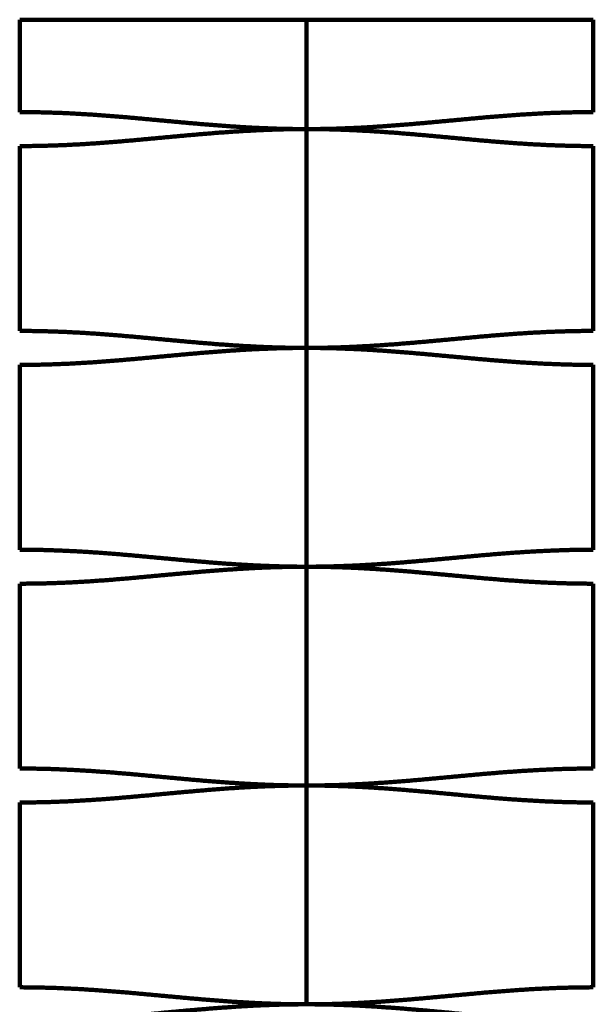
# Model space of a CAD drawing. Header units: millimetres. Extents: x -210 to 287, y 263 to 1970.
# Tile 2 of 2: x -210 to 287, y 1117 to 1970. Entities that reach past the tile are written whole.
import ezdxf

# ---------------------------------------------------------------- set-up
doc = ezdxf.new("R2010")
doc.units = ezdxf.units.MM
doc.layers.add('IV_BEND', color=7, linetype='Continuous', lineweight=100)
doc.layers.add('IV_OUTER_PROFILE', color=7, linetype='Continuous', lineweight=100)

msp = doc.modelspace()

# ---------------------------------------------------------------- linework, layer by layer
at = {"layer": 'IV_BEND'}
for p, q in [((38.74, 1875.63), (38.74, 1970.47)), ((38.74, 1685.93), (38.74, 1875.62)), ((38.74, 1496.23), (38.74, 1685.92)), ((38.74, 1306.53), (38.74, 1496.22)), ((38.74, 1116.84), (38.74, 1306.53))]:
    msp.add_line(p, q, dxfattribs=at)
at = {"layer": 'IV_OUTER_PROFILE'}
for p, q in [((287.35, 1970.47), (-209.87, 1970.47)), ((-209.87, 1890.35), (-209.87, 1970.47)), ((287.35, 1890.35), (287.35, 1970.47)), ((-209.87, 1700.65), (-209.87, 1860.9)), ((287.35, 1700.65), (287.35, 1860.9)), ((-209.87, 1510.95), (-209.87, 1671.2)), ((287.35, 1510.95), (287.35, 1671.2)), ((-209.87, 1321.25), (-209.87, 1481.5)), ((287.35, 1321.25), (287.35, 1481.5)), ((-209.87, 1131.56), (-209.87, 1291.81)), ((287.35, 1131.56), (287.35, 1291.81))]:
    msp.add_line(p, q, dxfattribs=at)
at = {"layer": 'IV_OUTER_PROFILE', "color": 7}
for points in [[(-209.87, 1890.35), (-208.2, 1890.34), (-204.85, 1890.34), (-199.83, 1890.29), (-194.8, 1890.22), (-189.78, 1890.12), (-184.76, 1889.98), (-179.74, 1889.82), (-174.71, 1889.64), (-169.69, 1889.42), (-164.67, 1889.18), (-159.65, 1888.92), (-154.62, 1888.63), (-149.6, 1888.31), (-144.58, 1887.98), (-139.56, 1887.63), (-134.53, 1887.26), (-129.51, 1886.87), (-124.49, 1886.46), (-119.47, 1886.04), (-114.45, 1885.61), (-109.42, 1885.17), (-104.4, 1884.72), (-99.38, 1884.26), (-94.36, 1883.8), (-89.33, 1883.33), (-84.31, 1882.87), (-79.29, 1882.4), (-74.27, 1881.94), (-69.24, 1881.47), (-64.22, 1881.02), (-59.2, 1880.57), (-54.18, 1880.14), (-49.15, 1879.71), (-44.13, 1879.3), (-39.11, 1878.9), (-34.09, 1878.52), (-29.07, 1878.16), (-24.04, 1877.82), (-19.02, 1877.49), (-14, 1877.19), (-8.98, 1876.92), (-3.95, 1876.66), (1.07, 1876.44), (6.09, 1876.24), (11.11, 1876.06), (16.14, 1875.92), (21.16, 1875.8), (26.18, 1875.71), (31.2, 1875.65), (36.23, 1875.62), (41.25, 1875.62), (46.27, 1875.65), (51.29, 1875.71), (56.32, 1875.8), (61.34, 1875.92), (66.36, 1876.06), (71.38, 1876.24), (76.41, 1876.44), (81.43, 1876.66), (86.45, 1876.92), (91.47, 1877.19), (96.5, 1877.49), (101.52, 1877.82), (106.54, 1878.16), (111.56, 1878.52), (116.59, 1878.9), (121.61, 1879.3), (126.63, 1879.71), (131.65, 1880.14), (136.68, 1880.57), (141.7, 1881.02), (146.72, 1881.47), (151.74, 1881.94), (156.77, 1882.4), (161.79, 1882.87), (166.81, 1883.33), (171.83, 1883.8), (176.85, 1884.26), (181.88, 1884.72), (186.9, 1885.17), (191.92, 1885.61), (196.94, 1886.04), (201.97, 1886.46), (206.99, 1886.87), (212.01, 1887.26), (217.03, 1887.63), (222.06, 1887.98), (227.08, 1888.31), (232.1, 1888.63), (237.12, 1888.92), (242.15, 1889.18), (247.17, 1889.42), (252.19, 1889.64), (257.21, 1889.82), (262.24, 1889.98), (267.26, 1890.12), (272.28, 1890.22), (277.3, 1890.29), (282.33, 1890.34), (285.67, 1890.34), (287.35, 1890.35)], [(-209.87, 1860.9), (-208.2, 1860.9), (-204.85, 1860.91), (-199.83, 1860.95), (-194.8, 1861.03), (-189.78, 1861.13), (-184.76, 1861.26), (-179.74, 1861.42), (-174.71, 1861.61), (-169.69, 1861.83), (-164.67, 1862.07), (-159.65, 1862.33), (-154.62, 1862.62), (-149.6, 1862.93), (-144.58, 1863.26), (-139.56, 1863.62), (-134.53, 1863.99), (-129.51, 1864.38), (-124.49, 1864.78), (-119.47, 1865.2), (-114.45, 1865.63), (-109.42, 1866.08), (-104.4, 1866.53), (-99.38, 1866.98), (-94.36, 1867.45), (-89.33, 1867.91), (-84.31, 1868.38), (-79.29, 1868.85), (-74.27, 1869.31), (-69.24, 1869.77), (-64.22, 1870.23), (-59.2, 1870.67), (-54.18, 1871.11), (-49.15, 1871.53), (-44.13, 1871.95), (-39.11, 1872.34), (-34.09, 1872.72), (-29.07, 1873.09), (-24.04, 1873.43), (-19.02, 1873.75), (-14, 1874.05), (-8.98, 1874.33), (-3.95, 1874.58), (1.07, 1874.81), (6.09, 1875.01), (11.11, 1875.18), (16.14, 1875.33), (21.16, 1875.45), (26.18, 1875.54), (31.2, 1875.59), (36.23, 1875.62), (41.25, 1875.62), (46.27, 1875.59), (51.29, 1875.54), (56.32, 1875.45), (61.34, 1875.33), (66.36, 1875.18), (71.38, 1875.01), (76.41, 1874.81), (81.43, 1874.58), (86.45, 1874.33), (91.47, 1874.05), (96.5, 1873.75), (101.52, 1873.43), (106.54, 1873.09), (111.56, 1872.72), (116.59, 1872.34), (121.61, 1871.95), (126.63, 1871.53), (131.65, 1871.11), (136.68, 1870.67), (141.7, 1870.23), (146.72, 1869.77), (151.74, 1869.31), (156.77, 1868.85), (161.79, 1868.38), (166.81, 1867.91), (171.83, 1867.45), (176.85, 1866.98), (181.88, 1866.53), (186.9, 1866.08), (191.92, 1865.63), (196.94, 1865.2), (201.97, 1864.78), (206.99, 1864.38), (212.01, 1863.99), (217.03, 1863.62), (222.06, 1863.26), (227.08, 1862.93), (232.1, 1862.62), (237.12, 1862.33), (242.15, 1862.07), (247.17, 1861.83), (252.19, 1861.61), (257.21, 1861.42), (262.24, 1861.26), (267.26, 1861.13), (272.28, 1861.03), (277.3, 1860.95), (282.33, 1860.91), (285.67, 1860.9), (287.35, 1860.9)], [(-209.87, 1700.65), (-208.2, 1700.64), (-204.85, 1700.64), (-199.83, 1700.59), (-194.8, 1700.52), (-189.78, 1700.41), (-184.76, 1700.28), (-179.74, 1700.12), (-174.71, 1699.93), (-169.69, 1699.72), (-164.67, 1699.48), (-159.65, 1699.21), (-154.62, 1698.93), (-149.6, 1698.61), (-144.58, 1698.28), (-139.56, 1697.93), (-134.53, 1697.55), (-129.51, 1697.17), (-124.49, 1696.76), (-119.47, 1696.34), (-114.45, 1695.91), (-109.42, 1695.47), (-104.4, 1695.02), (-99.38, 1694.56), (-94.36, 1694.1), (-89.33, 1693.63), (-84.31, 1693.16), (-79.29, 1692.7), (-74.27, 1692.23), (-69.24, 1691.77), (-64.22, 1691.32), (-59.2, 1690.87), (-54.18, 1690.44), (-49.15, 1690.01), (-44.13, 1689.6), (-39.11, 1689.2), (-34.09, 1688.82), (-29.07, 1688.46), (-24.04, 1688.12), (-19.02, 1687.79), (-14, 1687.49), (-8.98, 1687.22), (-3.95, 1686.96), (1.07, 1686.74), (6.09, 1686.53), (11.11, 1686.36), (16.14, 1686.22), (21.16, 1686.1), (26.18, 1686.01), (31.2, 1685.95), (36.23, 1685.92), (41.25, 1685.92), (46.27, 1685.95), (51.29, 1686.01), (56.32, 1686.1), (61.34, 1686.22), (66.36, 1686.36), (71.38, 1686.53), (76.41, 1686.74), (81.43, 1686.96), (86.45, 1687.22), (91.47, 1687.49), (96.5, 1687.79), (101.52, 1688.12), (106.54, 1688.46), (111.56, 1688.82), (116.59, 1689.2), (121.61, 1689.6), (126.63, 1690.01), (131.65, 1690.44), (136.68, 1690.87), (141.7, 1691.32), (146.72, 1691.77), (151.74, 1692.23), (156.77, 1692.7), (161.79, 1693.16), (166.81, 1693.63), (171.83, 1694.1), (176.85, 1694.56), (181.88, 1695.02), (186.9, 1695.47), (191.92, 1695.91), (196.94, 1696.34), (201.97, 1696.76), (206.99, 1697.17), (212.01, 1697.55), (217.03, 1697.93), (222.06, 1698.28), (227.08, 1698.61), (232.1, 1698.93), (237.12, 1699.21), (242.15, 1699.48), (247.17, 1699.72), (252.19, 1699.93), (257.21, 1700.12), (262.24, 1700.28), (267.26, 1700.41), (272.28, 1700.52), (277.3, 1700.59), (282.33, 1700.64), (285.67, 1700.64), (287.35, 1700.65)], [(-209.87, 1671.2), (-208.2, 1671.2), (-204.85, 1671.21), (-199.83, 1671.26), (-194.8, 1671.33), (-189.78, 1671.43), (-184.76, 1671.57), (-179.74, 1671.73), (-174.71, 1671.91), (-169.69, 1672.13), (-164.67, 1672.37), (-159.65, 1672.63), (-154.62, 1672.92), (-149.6, 1673.23), (-144.58, 1673.57), (-139.56, 1673.92), (-134.53, 1674.29), (-129.51, 1674.68), (-124.49, 1675.09), (-119.47, 1675.51), (-114.45, 1675.94), (-109.42, 1676.38), (-104.4, 1676.83), (-99.38, 1677.29), (-94.36, 1677.75), (-89.33, 1678.21), (-84.31, 1678.68), (-79.29, 1679.15), (-74.27, 1679.61), (-69.24, 1680.07), (-64.22, 1680.53), (-59.2, 1680.97), (-54.18, 1681.41), (-49.15, 1681.84), (-44.13, 1682.25), (-39.11, 1682.65), (-34.09, 1683.03), (-29.07, 1683.39), (-24.04, 1683.73), (-19.02, 1684.05), (-14, 1684.35), (-8.98, 1684.63), (-3.95, 1684.88), (1.07, 1685.11), (6.09, 1685.31), (11.11, 1685.49), (16.14, 1685.63), (21.16, 1685.75), (26.18, 1685.84), (31.2, 1685.9), (36.23, 1685.93), (41.25, 1685.93), (46.27, 1685.9), (51.29, 1685.84), (56.32, 1685.75), (61.34, 1685.63), (66.36, 1685.49), (71.38, 1685.31), (76.41, 1685.11), (81.43, 1684.88), (86.45, 1684.63), (91.47, 1684.35), (96.5, 1684.05), (101.52, 1683.73), (106.54, 1683.39), (111.56, 1683.03), (116.59, 1682.65), (121.61, 1682.25), (126.63, 1681.84), (131.65, 1681.41), (136.68, 1680.97), (141.7, 1680.53), (146.72, 1680.07), (151.74, 1679.61), (156.77, 1679.15), (161.79, 1678.68), (166.81, 1678.21), (171.83, 1677.75), (176.85, 1677.29), (181.88, 1676.83), (186.9, 1676.38), (191.92, 1675.94), (196.94, 1675.51), (201.97, 1675.09), (206.99, 1674.68), (212.01, 1674.29), (217.03, 1673.92), (222.06, 1673.57), (227.08, 1673.23), (232.1, 1672.92), (237.12, 1672.63), (242.15, 1672.37), (247.17, 1672.13), (252.19, 1671.91), (257.21, 1671.73), (262.24, 1671.57), (267.26, 1671.43), (272.28, 1671.33), (277.3, 1671.26), (282.33, 1671.21), (285.67, 1671.2), (287.35, 1671.2)], [(-209.87, 1510.95), (-208.2, 1510.95), (-204.85, 1510.94), (-199.83, 1510.89), (-194.8, 1510.82), (-189.78, 1510.72), (-184.76, 1510.58), (-179.74, 1510.42), (-174.71, 1510.24), (-169.69, 1510.02), (-164.67, 1509.78), (-159.65, 1509.52), (-154.62, 1509.23), (-149.6, 1508.92), (-144.58, 1508.58), (-139.56, 1508.23), (-134.53, 1507.86), (-129.51, 1507.47), (-124.49, 1507.06), (-119.47, 1506.64), (-114.45, 1506.21), (-109.42, 1505.77), (-104.4, 1505.32), (-99.38, 1504.86), (-94.36, 1504.4), (-89.33, 1503.93), (-84.31, 1503.47), (-79.29, 1503), (-74.27, 1502.54), (-69.24, 1502.08), (-64.22, 1501.62), (-59.2, 1501.17), (-54.18, 1500.74), (-49.15, 1500.31), (-44.13, 1499.9), (-39.11, 1499.5), (-34.09, 1499.12), (-29.07, 1498.76), (-24.04, 1498.42), (-19.02, 1498.09), (-14, 1497.79), (-8.98, 1497.52), (-3.95, 1497.26), (1.07, 1497.04), (6.09, 1496.84), (11.11, 1496.66), (16.14, 1496.52), (21.16, 1496.4), (26.18, 1496.31), (31.2, 1496.25), (36.23, 1496.22), (41.25, 1496.22), (46.27, 1496.25), (51.29, 1496.31), (56.32, 1496.4), (61.34, 1496.52), (66.36, 1496.66), (71.38, 1496.84), (76.41, 1497.04), (81.43, 1497.26), (86.45, 1497.52), (91.47, 1497.79), (96.5, 1498.09), (101.52, 1498.42), (106.54, 1498.76), (111.56, 1499.12), (116.59, 1499.5), (121.61, 1499.9), (126.63, 1500.31), (131.65, 1500.74), (136.68, 1501.17), (141.7, 1501.62), (146.72, 1502.08), (151.74, 1502.54), (156.77, 1503), (161.79, 1503.47), (166.81, 1503.93), (171.83, 1504.4), (176.85, 1504.86), (181.88, 1505.32), (186.9, 1505.77), (191.92, 1506.21), (196.94, 1506.64), (201.97, 1507.06), (206.99, 1507.47), (212.01, 1507.86), (217.03, 1508.23), (222.06, 1508.58), (227.08, 1508.92), (232.1, 1509.23), (237.12, 1509.52), (242.15, 1509.78), (247.17, 1510.02), (252.19, 1510.24), (257.21, 1510.42), (262.24, 1510.58), (267.26, 1510.72), (272.28, 1510.82), (277.3, 1510.89), (282.33, 1510.94), (285.67, 1510.95), (287.35, 1510.95)], [(-209.87, 1481.5), (-208.2, 1481.51), (-204.85, 1481.51), (-199.83, 1481.56), (-194.8, 1481.63), (-189.78, 1481.74), (-184.76, 1481.87), (-179.74, 1482.03), (-174.71, 1482.21), (-169.69, 1482.43), (-164.67, 1482.67), (-159.65, 1482.93), (-154.62, 1483.22), (-149.6, 1483.54), (-144.58, 1483.87), (-139.56, 1484.22), (-134.53, 1484.59), (-129.51, 1484.98), (-124.49, 1485.39), (-119.47, 1485.81), (-114.45, 1486.24), (-109.42, 1486.68), (-104.4, 1487.13), (-99.38, 1487.59), (-94.36, 1488.05), (-89.33, 1488.52), (-84.31, 1488.98), (-79.29, 1489.45), (-74.27, 1489.92), (-69.24, 1490.38), (-64.22, 1490.83), (-59.2, 1491.28), (-54.18, 1491.71), (-49.15, 1492.14), (-44.13, 1492.55), (-39.11, 1492.95), (-34.09, 1493.33), (-29.07, 1493.69), (-24.04, 1494.03), (-19.02, 1494.36), (-14, 1494.66), (-8.98, 1494.93), (-3.95, 1495.19), (1.07, 1495.41), (6.09, 1495.61), (11.11, 1495.79), (16.14, 1495.93), (21.16, 1496.05), (26.18, 1496.14), (31.2, 1496.2), (36.23, 1496.23), (41.25, 1496.23), (46.27, 1496.2), (51.29, 1496.14), (56.32, 1496.05), (61.34, 1495.93), (66.36, 1495.79), (71.38, 1495.61), (76.41, 1495.41), (81.43, 1495.19), (86.45, 1494.93), (91.47, 1494.66), (96.5, 1494.36), (101.52, 1494.03), (106.54, 1493.69), (111.56, 1493.33), (116.59, 1492.95), (121.61, 1492.55), (126.63, 1492.14), (131.65, 1491.71), (136.68, 1491.28), (141.7, 1490.83), (146.72, 1490.38), (151.74, 1489.92), (156.77, 1489.45), (161.79, 1488.98), (166.81, 1488.52), (171.83, 1488.05), (176.85, 1487.59), (181.88, 1487.13), (186.9, 1486.68), (191.92, 1486.24), (196.94, 1485.81), (201.97, 1485.39), (206.99, 1484.98), (212.01, 1484.59), (217.03, 1484.22), (222.06, 1483.87), (227.08, 1483.54), (232.1, 1483.22), (237.12, 1482.93), (242.15, 1482.67), (247.17, 1482.43), (252.19, 1482.21), (257.21, 1482.03), (262.24, 1481.87), (267.26, 1481.74), (272.28, 1481.63), (277.3, 1481.56), (282.33, 1481.51), (285.67, 1481.51), (287.35, 1481.5)], [(-209.87, 1321.25), (-208.2, 1321.25), (-204.85, 1321.24), (-199.83, 1321.19), (-194.8, 1321.12), (-189.78, 1321.02), (-184.76, 1320.89), (-179.74, 1320.73), (-174.71, 1320.54), (-169.69, 1320.32), (-164.67, 1320.08), (-159.65, 1319.82), (-154.62, 1319.53), (-149.6, 1319.22), (-144.58, 1318.88), (-139.56, 1318.53), (-134.53, 1318.16), (-129.51, 1317.77), (-124.49, 1317.36), (-119.47, 1316.95), (-114.45, 1316.51), (-109.42, 1316.07), (-104.4, 1315.62), (-99.38, 1315.16), (-94.36, 1314.7), (-89.33, 1314.24), (-84.31, 1313.77), (-79.29, 1313.3), (-74.27, 1312.84), (-69.24, 1312.38), (-64.22, 1311.92), (-59.2, 1311.48), (-54.18, 1311.04), (-49.15, 1310.62), (-44.13, 1310.2), (-39.11, 1309.81), (-34.09, 1309.43), (-29.07, 1309.06), (-24.04, 1308.72), (-19.02, 1308.4), (-14, 1308.1), (-8.98, 1307.82), (-3.95, 1307.57), (1.07, 1307.34), (6.09, 1307.14), (11.11, 1306.96), (16.14, 1306.82), (21.16, 1306.7), (26.18, 1306.61), (31.2, 1306.55), (36.23, 1306.52), (41.25, 1306.52), (46.27, 1306.55), (51.29, 1306.61), (56.32, 1306.7), (61.34, 1306.82), (66.36, 1306.96), (71.38, 1307.14), (76.41, 1307.34), (81.43, 1307.57), (86.45, 1307.82), (91.47, 1308.1), (96.5, 1308.4), (101.52, 1308.72), (106.54, 1309.06), (111.56, 1309.43), (116.59, 1309.81), (121.61, 1310.2), (126.63, 1310.62), (131.65, 1311.04), (136.68, 1311.48), (141.7, 1311.92), (146.72, 1312.38), (151.74, 1312.84), (156.77, 1313.3), (161.79, 1313.77), (166.81, 1314.24), (171.83, 1314.7), (176.85, 1315.16), (181.88, 1315.62), (186.9, 1316.07), (191.92, 1316.51), (196.94, 1316.95), (201.97, 1317.36), (206.99, 1317.77), (212.01, 1318.16), (217.03, 1318.53), (222.06, 1318.88), (227.08, 1319.22), (232.1, 1319.53), (237.12, 1319.82), (242.15, 1320.08), (247.17, 1320.32), (252.19, 1320.54), (257.21, 1320.73), (262.24, 1320.89), (267.26, 1321.02), (272.28, 1321.12), (277.3, 1321.19), (282.33, 1321.24), (285.67, 1321.25), (287.35, 1321.25)], [(-209.87, 1291.81), (-208.2, 1291.81), (-204.85, 1291.82), (-199.83, 1291.86), (-194.8, 1291.94), (-189.78, 1292.04), (-184.76, 1292.17), (-179.74, 1292.33), (-174.71, 1292.52), (-169.69, 1292.74), (-164.67, 1292.98), (-159.65, 1293.24), (-154.62, 1293.53), (-149.6, 1293.84), (-144.58, 1294.17), (-139.56, 1294.53), (-134.53, 1294.9), (-129.51, 1295.29), (-124.49, 1295.69), (-119.47, 1296.11), (-114.45, 1296.54), (-109.42, 1296.99), (-104.4, 1297.44), (-99.38, 1297.89), (-94.36, 1298.36), (-89.33, 1298.82), (-84.31, 1299.29), (-79.29, 1299.76), (-74.27, 1300.22), (-69.24, 1300.68), (-64.22, 1301.14), (-59.2, 1301.58), (-54.18, 1302.02), (-49.15, 1302.44), (-44.13, 1302.86), (-39.11, 1303.25), (-34.09, 1303.63), (-29.07, 1304), (-24.04, 1304.34), (-19.02, 1304.66), (-14, 1304.96), (-8.98, 1305.24), (-3.95, 1305.49), (1.07, 1305.72), (6.09, 1305.92), (11.11, 1306.09), (16.14, 1306.24), (21.16, 1306.36), (26.18, 1306.45), (31.2, 1306.5), (36.23, 1306.53), (41.25, 1306.53), (46.27, 1306.5), (51.29, 1306.45), (56.32, 1306.36), (61.34, 1306.24), (66.36, 1306.09), (71.38, 1305.92), (76.41, 1305.72), (81.43, 1305.49), (86.45, 1305.24), (91.47, 1304.96), (96.5, 1304.66), (101.52, 1304.34), (106.54, 1304), (111.56, 1303.63), (116.59, 1303.25), (121.61, 1302.86), (126.63, 1302.44), (131.65, 1302.02), (136.68, 1301.58), (141.7, 1301.14), (146.72, 1300.68), (151.74, 1300.22), (156.77, 1299.76), (161.79, 1299.29), (166.81, 1298.82), (171.83, 1298.36), (176.85, 1297.89), (181.88, 1297.44), (186.9, 1296.99), (191.92, 1296.54), (196.94, 1296.11), (201.97, 1295.69), (206.99, 1295.29), (212.01, 1294.9), (217.03, 1294.53), (222.06, 1294.17), (227.08, 1293.84), (232.1, 1293.53), (237.12, 1293.24), (242.15, 1292.98), (247.17, 1292.74), (252.19, 1292.52), (257.21, 1292.33), (262.24, 1292.17), (267.26, 1292.04), (272.28, 1291.94), (277.3, 1291.86), (282.33, 1291.82), (285.67, 1291.81), (287.35, 1291.81)], [(-209.87, 1131.56), (-208.2, 1131.55), (-204.85, 1131.55), (-199.83, 1131.5), (-194.8, 1131.43), (-189.78, 1131.32), (-184.76, 1131.19), (-179.74, 1131.03), (-174.71, 1130.84), (-169.69, 1130.63), (-164.67, 1130.39), (-159.65, 1130.12), (-154.62, 1129.83), (-149.6, 1129.52), (-144.58, 1129.19), (-139.56, 1128.84), (-134.53, 1128.46), (-129.51, 1128.08), (-124.49, 1127.67), (-119.47, 1127.25), (-114.45, 1126.82), (-109.42, 1126.38), (-104.4, 1125.93), (-99.38, 1125.47), (-94.36, 1125.01), (-89.33, 1124.54), (-84.31, 1124.07), (-79.29, 1123.61), (-74.27, 1123.14), (-69.24, 1122.68), (-64.22, 1122.23), (-59.2, 1121.78), (-54.18, 1121.35), (-49.15, 1120.92), (-44.13, 1120.51), (-39.11, 1120.11), (-34.09, 1119.73), (-29.07, 1119.37), (-24.04, 1119.03), (-19.02, 1118.7), (-14, 1118.4), (-8.98, 1118.13), (-3.95, 1117.87), (1.07, 1117.65), (6.09, 1117.44), (11.11, 1117.27), (16.14, 1117.12), (21.16, 1117.01), (26.18, 1116.92), (31.2, 1116.86), (36.23, 1116.83), (41.25, 1116.83), (46.27, 1116.86), (51.29, 1116.92), (56.32, 1117.01), (61.34, 1117.12), (66.36, 1117.27), (71.38, 1117.44), (76.41, 1117.65), (81.43, 1117.87), (86.45, 1118.13), (91.47, 1118.4), (96.5, 1118.7), (101.52, 1119.03), (106.54, 1119.37), (111.56, 1119.73), (116.59, 1120.11), (121.61, 1120.51), (126.63, 1120.92), (131.65, 1121.35), (136.68, 1121.78), (141.7, 1122.23), (146.72, 1122.68), (151.74, 1123.14), (156.77, 1123.61), (161.79, 1124.07), (166.81, 1124.54), (171.83, 1125.01), (176.85, 1125.47), (181.88, 1125.93), (186.9, 1126.38), (191.92, 1126.82), (196.94, 1127.25), (201.97, 1127.67), (206.99, 1128.08), (212.01, 1128.46), (217.03, 1128.84), (222.06, 1129.19), (227.08, 1129.52), (232.1, 1129.83), (237.12, 1130.12), (242.15, 1130.39), (247.17, 1130.63), (252.19, 1130.84), (257.21, 1131.03), (262.24, 1131.19), (267.26, 1131.32), (272.28, 1131.43), (277.3, 1131.5), (282.33, 1131.55), (285.67, 1131.55), (287.35, 1131.56)], [(-209.87, 1102.11), (-208.2, 1102.11), (-204.85, 1102.12), (-199.83, 1102.17), (-194.8, 1102.24), (-189.78, 1102.34), (-184.76, 1102.47), (-179.74, 1102.64), (-174.71, 1102.82), (-169.69, 1103.04), (-164.67, 1103.28), (-159.65, 1103.54), (-154.62, 1103.83), (-149.6, 1104.14), (-144.58, 1104.48), (-139.56, 1104.83), (-134.53, 1105.2), (-129.51, 1105.59), (-124.49, 1106), (-119.47, 1106.42), (-114.45, 1106.85), (-109.42, 1107.29), (-104.4, 1107.74), (-99.38, 1108.2), (-94.36, 1108.66), (-89.33, 1109.12), (-84.31, 1109.59), (-79.29, 1110.06), (-74.27, 1110.52), (-69.24, 1110.98), (-64.22, 1111.44), (-59.2, 1111.88), (-54.18, 1112.32), (-49.15, 1112.75), (-44.13, 1113.16), (-39.11, 1113.55), (-34.09, 1113.94), (-29.07, 1114.3), (-24.04, 1114.64), (-19.02, 1114.96), (-14, 1115.26), (-8.98, 1115.54), (-3.95, 1115.79), (1.07, 1116.02), (6.09, 1116.22), (11.11, 1116.4), (16.14, 1116.54), (21.16, 1116.66), (26.18, 1116.75), (31.2, 1116.81), (36.23, 1116.84), (41.25, 1116.84), (46.27, 1116.81), (51.29, 1116.75), (56.32, 1116.66), (61.34, 1116.54), (66.36, 1116.4), (71.38, 1116.22), (76.41, 1116.02), (81.43, 1115.79), (86.45, 1115.54), (91.47, 1115.26), (96.5, 1114.96), (101.52, 1114.64), (106.54, 1114.3), (111.56, 1113.94), (116.59, 1113.55), (121.61, 1113.16), (126.63, 1112.75), (131.65, 1112.32), (136.68, 1111.88), (141.7, 1111.44), (146.72, 1110.98), (151.74, 1110.52), (156.77, 1110.06), (161.79, 1109.59), (166.81, 1109.12), (171.83, 1108.66), (176.85, 1108.2), (181.88, 1107.74), (186.9, 1107.29), (191.92, 1106.85), (196.94, 1106.42), (201.97, 1106), (206.99, 1105.59), (212.01, 1105.2), (217.03, 1104.83), (222.06, 1104.48), (227.08, 1104.14), (232.1, 1103.83), (237.12, 1103.54), (242.15, 1103.28), (247.17, 1103.04), (252.19, 1102.82), (257.21, 1102.64), (262.24, 1102.47), (267.26, 1102.34), (272.28, 1102.24), (277.3, 1102.17), (282.33, 1102.12), (285.67, 1102.11), (287.35, 1102.11)]]:
    msp.add_open_spline(points, degree=3, knots=[0, 0, 0, 0, 0.502245, 1.004507, 1.506804, 2.009153, 2.511568, 3.014065, 3.516657, 4.019357, 4.522173, 5.025114, 5.528187, 6.031395, 6.53474, 7.038223, 7.54184, 8.045586, 8.549456, 9.05344, 9.557527, 10.061706, 10.565962, 11.070282, 11.574648, 12.079044, 12.583453, 13.087858, 13.592241, 14.096585, 14.600875, 15.105093, 15.609227, 16.113263, 16.61719, 17.120998, 17.624679, 18.128228, 18.631641, 19.134916, 19.638055, 20.14106, 20.643937, 21.146692, 21.649335, 22.151878, 22.654332, 23.156711, 23.659031, 24.161308, 24.66356, 25.165802, 25.668053, 26.170331, 26.672651, 27.17503, 27.677484, 28.180026, 28.68267, 29.185425, 29.688302, 30.191307, 30.694446, 31.197721, 31.701134, 32.204683, 32.708364, 33.212172, 33.716099, 34.220135, 34.724268, 35.228487, 35.732776, 36.237121, 36.741504, 37.245909, 37.750318, 38.254714, 38.75908, 39.263399, 39.767656, 40.271835, 40.775922, 41.279906, 41.783776, 42.287522, 42.791139, 43.294621, 43.797967, 44.301175, 44.804248, 45.307189, 45.810005, 46.312704, 46.815297, 47.317794, 47.820209, 48.322558, 48.824855, 49.327117, 49.829362, 49.829362, 49.829362, 49.829362], dxfattribs=at)

doc.saveas('drawing.dxf')
